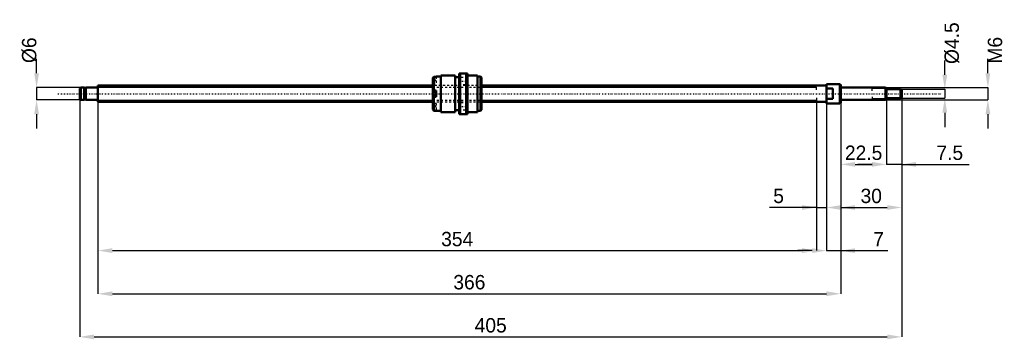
# Model space of a CAD drawing. Header units: millimetres. Extents: x -39 to 447, y -121 to 36.
import ezdxf

# ---------------------------------------------------------------- set-up
doc = ezdxf.new("R2010")
doc.units = ezdxf.units.MM
doc.linetypes.add('Center', pattern=[1.5, 0.45, -0.5, 0.05, -0.5])
doc.linetypes.add('Dashed', pattern=[2, 1, -1])
for name, color, linetype, lineweight in [('2d ConnectionPoints', 7, 'Continuous', 50), ('AM_0', 7, 'Continuous', 50), ('AM_4', 3, 'Continuous', 25), ('AM_5', 3, 'Continuous', 25), ('AM_7', 7, 'Center', 25), ('AM_9', 6, 'Dashed', 25)]:
    doc.layers.add(name, color=color, linetype=linetype, lineweight=lineweight)
doc.dimstyles.new('ISO-25', dxfattribs={"dimtxt": 2.5, "dimasz": 2.5, "dimexe": 1.25, "dimexo": 0.625, "dimtad": 1, "dimtxsty": 'Standard', "dimcen": 2.5, "dimadec": 0, "dimazin": 0, "dimtfac": 1, "dimtmove": 0, "dimatfit": 3, "dimfxl": 0, "dimarcsym": 0})

# ---------------------------------------------------------------- blocks, each defined once
blk = doc.blocks.new('1_BNK_0810_3GT_405LC5Y_Nut_0_in_BNK0810_3GT_405LC5Y_189__0')
at = {"layer": 'AM_0'}
for p, q in [((182, 10), (178, 10)), ((178, 10), (178, -10)), ((178.5, 10), (178.5, -10)), ((181.5, 10), (181.5, -10)), ((182, 10), (182, -10)), ((165.5, 8.35), (165, 7.84)), ((165, 7.84), (165, -7.84)), ((166.6, 8.35), (165.5, 8.35)), ((165.5, 8.35), (165.5, 1.6)), ((169, 8.5), (166.6, 8.5)), ((166.6, 8.5), (166.6, 8.35)), ((176, 9), (169, 9)), ((169, 9), (169, -9)), ((176, 9), (176, -9)), ((178, 8.1), (176, 8.1)), ((187, 9), (182, 9)), ((187, 9), (187, -9)), ((188.5, 8.5), (187, 8.5)), ((189, 8), (188.5, 8.5)), ((188.5, 8.5), (188.5, -8.5)), ((189, 8), (189, -8)), ((165, 1.6), (166.6, 1.6)), ((166.6, 1.5), (165.15, 1.5)), ((166.6, 1.6), (166.6, -1.6)), ((166.6, -1.6), (165, -1.6)), ((165.15, -1.5), (166.6, -1.5)), ((165.5, -1.6), (165.5, -8.35)), ((165, -7.84), (165.5, -8.35)), ((166.6, -8.35), (165.5, -8.35)), ((166.6, -8.35), (166.6, -8.5)), ((166.6, -8.5), (169, -8.5)), ((169, -9), (176, -9)), ((176, -8.1), (178, -8.1)), ((182, -9), (187, -9)), ((187, -8.5), (188.5, -8.5)), ((188.5, -8.5), (189, -8)), ((178, -10), (182, -10))]:
    blk.add_line(p, q, dxfattribs=at)
for centre, start, end in [((165.15, 1.35), 90, 180), ((165.15, -1.35), 180, 270)]:
    blk.add_arc(centre, 0.15, start, end, dxfattribs=at)
at = {"layer": 'AM_4'}
blk.add_line((165.15, 1.5), (165.15, -1.5), dxfattribs=at)
at = {"layer": 'AM_7'}
for p, q in [((164.92, 6.42), (166.68, 6.42)), ((177.8, 6.25), (182.2, 6.25)), ((164.92, -6.42), (166.68, -6.42)), ((177.8, -6.25), (182.2, -6.25))]:
    blk.add_line(p, q, dxfattribs=at)
at = {"layer": 'AM_9'}
for p, q in [((166.05, 7.28), (165, 7.28)), ((166.05, 6.85), (165, 6.85)), ((166.6, 6.42), (165, 6.42)), ((166.05, 5.98), (165, 5.98)), ((166.05, 5.55), (165, 5.55)), ((166.6, 7.92), (165.15, 7.92)), ((165.15, 7.92), (165.15, 4.92)), ((165.15, 4.92), (166.6, 4.92)), ((166.05, 7.28), (166.05, 5.55)), ((166.6, 8.35), (166.6, 4.82)), ((182, 7.95), (178, 7.95)), ((165, 4.82), (166.6, 4.82)), ((189, 4), (165, 4)), ((166.05, 0.87), (165, 0.87)), ((166.05, 0.43), (165, 0.43)), ((166.05, 0.87), (166.05, -0.87)), ((178, 4.55), (182, 4.55)), ((166.05, -0.43), (165, -0.43)), ((166.05, -0.87), (165, -0.87)), ((165, -4), (189, -4)), ((166.6, -4.82), (165, -4.82)), ((166.6, -4.82), (166.6, -8.35)), ((182, -4.55), (178, -4.55)), ((166.05, -5.55), (165, -5.55)), ((166.05, -5.98), (165, -5.98)), ((166.6, -6.42), (165, -6.42)), ((166.05, -6.85), (165, -6.85)), ((166.05, -7.28), (165, -7.28)), ((166.6, -4.92), (165.15, -4.92)), ((165.15, -4.92), (165.15, -7.92)), ((165.15, -7.92), (166.6, -7.92)), ((166.05, -5.55), (166.05, -7.28)), ((178, -7.95), (182, -7.95))]:
    blk.add_line(p, q, dxfattribs=at)
for centre, start, end in [((165.15, 7.76), 90, 180), ((165.15, 5.07), 180, 270), ((165.15, -5.07), 90, 180), ((165.15, -7.76), 180, 270)]:
    blk.add_arc(centre, 0.15, start, end, dxfattribs=at)
blk = doc.blocks.new('2_BNK_0810_3GT_405LC5Y_Shaft_0_in_BNK0810_3GT_405LC5Y_189__0')
at = {"layer": 'AM_0'}
for p, q in [((-8.5, 3), (-9, 2.5)), ((-9, 2.5), (-9, -2.5)), ((-6.8, 3), (-8.5, 3)), ((-8.5, 3), (-8.5, -3)), ((-6.8, 3), (-6.8, -3)), ((-6, 2.85), (-6.8, 2.85)), ((-0.2, 3), (-6, 3)), ((-6, 3), (-6, -3)), ((165, 4), (0, 4)), ((0, 4), (0, -4)), ((359, 4), (189, 4)), ((359, 4.75), (359, -4.75)), ((365.5, 4.75), (359, 4.75)), ((362, 2.56), (359, 2.56)), ((362, 2.56), (362, -2.56)), ((366, 4.46), (365.5, 4.75)), ((365.5, 4.75), (365.5, -4.75)), ((366, 4.46), (366, -4.46)), ((388, 3), (366.2, 3)), ((388.5, 2.5), (388, 3)), ((388, 3), (388, -3)), ((388.5, 2.5), (388.5, -2.5)), ((395.5, 2.25), (388.5, 2.25)), ((396, 1.75), (395.5, 2.25)), ((395.5, 2.25), (395.5, -2.25)), ((396, 1.75), (396, -1.75)), ((-9, -2.5), (-8.5, -3)), ((-8.5, -3), (-6.8, -3)), ((-6.8, -2.85), (-6, -2.85)), ((-6, -3), (-0.2, -3)), ((0, -4), (165, -4)), ((189, -4), (359, -4)), ((359, -2.56), (362, -2.56)), ((359, -4.75), (365.5, -4.75)), ((365.5, -4.75), (366, -4.46)), ((366.2, -3), (388, -3)), ((388, -3), (388.5, -2.5)), ((388.5, -2.25), (395.5, -2.25)), ((395.5, -2.25), (396, -1.75))]:
    blk.add_line(p, q, dxfattribs=at)
for centre, start, end in [((-0.2, 3.2), 270, 360), ((366.2, 3.2), 180, 270), ((-0.2, -3.2), 0, 90), ((366.2, -3.2), 90, 180)]:
    blk.add_arc(centre, 0.2, start, end, dxfattribs=at)
at = {"layer": 'AM_4'}
for p, q in [((-0.2, 3), (-0.2, -3)), ((366.2, 3), (366.2, -3))]:
    blk.add_line(p, q, dxfattribs=at)
at = {"layer": 'AM_5'}
for p, q in [((0, 3.23), (165, 3.23)), ((189, 3.23), (354, 3.23)), ((354, 2), (354, 3.23)), ((388.46, 2.54), (381.5, 2.54)), ((381.5, 1.5), (381.5, 2.54)), ((0, -3.23), (165, -3.23)), ((189, -3.23), (354, -3.23)), ((354, -2), (354, -3.23)), ((381.5, -1.5), (381.5, -2.54)), ((388.46, -2.54), (381.5, -2.54))]:
    blk.add_line(p, q, dxfattribs=at)
at = {"layer": 'AM_5', "linetype": 'Dashed'}
for p, q in [((165, 3.23), (189, 3.23)), ((165, -3.23), (189, -3.23))]:
    blk.add_line(p, q, dxfattribs=at)
at = {"layer": 'AM_7'}
blk.add_line((-19.8, 0), (415.8, 0), dxfattribs=at)
at = {"layer": 'AM_9'}
for p, q in [((189, 4), (165, 4)), ((165, -4), (189, -4))]:
    blk.add_line(p, q, dxfattribs=at)
blk = doc.blocks.new('*D3')
at = {"layer": 'AM_5', "color": 0, "lineweight": -2}
for p, q in [((-30.24, 10.08), (-30.24, 17.16)), ((-8.5, 3), (-30.24, 3)), ((-30.24, 3), (-30.24, -3)), ((-8.5, -3), (-30.24, -3)), ((-30.24, -10.08), (-30.24, -17.16))]:
    blk.add_line(p, q, dxfattribs=at)
at = {"layer": 'AM_5', "color": 0}
for points in [[(-31.42, 10.08), (-29.06, 10.08), (-30.24, 3)], [(-29.06, -10.08), (-31.42, -10.08), (-30.24, -3)]]:
    blk.add_solid(points, dxfattribs=at)
at = {"layer": 'Defpoints', "color": 0}
for p in [(-8.5, 3), (-30.24, -3), (-8.5, -3)]:
    blk.add_point(p, dxfattribs=at)
at = {"layer": 'AM_5', "color": 0, "insert": (-33.78, 21.408), "char_height": 7.08, "attachment_point": 5, "rotation": 90}
blk.add_mtext('Ø6', dxfattribs=at)
blk = doc.blocks.new('*D4')
at = {"layer": 'AM_5', "color": 0, "lineweight": -2}
for p, q in [((359, -4.75), (359, -77.26)), ((366, -4.46), (366, -77.26)), ((351.92, -77.26), (344.84, -77.26)), ((359, -77.26), (366, -77.26)), ((366, -77.26), (389.13, -77.26)), ((373.08, -77.26), (380.16, -77.26))]:
    blk.add_line(p, q, dxfattribs=at)
at = {"layer": 'AM_5', "color": 0}
for points in [[(351.92, -78.44), (351.92, -76.08), (359, -77.26)], [(373.08, -76.08), (373.08, -78.44), (366, -77.26)]]:
    blk.add_solid(points, dxfattribs=at)
at = {"layer": 'Defpoints', "color": 0}
for p in [(359, -4.75), (366, -4.46), (366, -77.26)]:
    blk.add_point(p, dxfattribs=at)
at = {"layer": 'AM_5', "color": 0, "insert": (384.64, -71.6), "char_height": 7.08, "attachment_point": 5}
blk.add_mtext('7', dxfattribs=at)
blk = doc.blocks.new('*D5')
at = {"layer": 'AM_5', "color": 0, "lineweight": -2}
for p, q in [((354, -3.233), (354, -56.02)), ((359, -4.75), (359, -56.02)), ((354, -56.02), (330.872, -56.02)), ((346.92, -56.02), (339.84, -56.02)), ((354, -56.02), (359, -56.02)), ((366.08, -56.02), (373.16, -56.02))]:
    blk.add_line(p, q, dxfattribs=at)
at = {"layer": 'AM_5', "color": 0}
for points in [[(346.92, -57.2), (346.92, -54.84), (354, -56.02)], [(366.08, -54.84), (366.08, -57.2), (359, -56.02)]]:
    blk.add_solid(points, dxfattribs=at)
at = {"layer": 'Defpoints', "color": 0}
for p in [(354, -3.233), (359, -4.75), (359, -56.02)]:
    blk.add_point(p, dxfattribs=at)
at = {"layer": 'AM_5', "color": 0, "insert": (335.356, -50.356), "char_height": 7.08, "attachment_point": 5}
blk.add_mtext('5', dxfattribs=at)
blk = doc.blocks.new('*D6')
at = {"layer": 'AM_5', "color": 0, "lineweight": -2}
for p, q in [((0, -4), (0, -77.26)), ((354, -3.233), (354, -77.26)), ((7.08, -77.26), (346.92, -77.26))]:
    blk.add_line(p, q, dxfattribs=at)
at = {"layer": 'AM_5', "color": 0}
for points in [[(7.08, -76.08), (7.08, -78.44), (0, -77.26)], [(346.92, -78.44), (346.92, -76.08), (354, -77.26)]]:
    blk.add_solid(points, dxfattribs=at)
at = {"layer": 'Defpoints', "color": 0}
for p in [(0, -4), (354, -3.233), (354, -77.26)]:
    blk.add_point(p, dxfattribs=at)
at = {"layer": 'AM_5', "color": 0, "insert": (177, -71.596), "char_height": 7.08, "attachment_point": 5}
blk.add_mtext('354', dxfattribs=at)
blk = doc.blocks.new('*D7')
at = {"layer": 'AM_5', "color": 0, "lineweight": -2}
for p, q in [((0, -4), (0, -98.5)), ((366, -4.46), (366, -98.5)), ((7.08, -98.5), (358.92, -98.5))]:
    blk.add_line(p, q, dxfattribs=at)
at = {"layer": 'AM_5', "color": 0}
for points in [[(7.08, -97.32), (7.08, -99.68), (0, -98.5)], [(358.92, -99.68), (358.92, -97.32), (366, -98.5)]]:
    blk.add_solid(points, dxfattribs=at)
at = {"layer": 'Defpoints', "color": 0}
for p in [(0, -4), (366, -4.46), (366, -98.5)]:
    blk.add_point(p, dxfattribs=at)
at = {"layer": 'AM_5', "color": 0, "insert": (183, -92.84), "char_height": 7.08, "attachment_point": 5}
blk.add_mtext('366', dxfattribs=at)
blk = doc.blocks.new('*D8')
at = {"layer": 'AM_5', "color": 0, "lineweight": -2}
for p, q in [((-9, -2.5), (-9, -119.74)), ((396, -1.75), (396, -119.74)), ((-1.92, -119.74), (388.92, -119.74))]:
    blk.add_line(p, q, dxfattribs=at)
at = {"layer": 'AM_5', "color": 0}
for points in [[(-1.92, -118.56), (-1.92, -120.92), (-9, -119.74)], [(388.92, -120.92), (388.92, -118.56), (396, -119.74)]]:
    blk.add_solid(points, dxfattribs=at)
at = {"layer": 'Defpoints', "color": 0}
for p in [(-9, -2.5), (396, -1.75), (396, -119.74)]:
    blk.add_point(p, dxfattribs=at)
at = {"layer": 'AM_5', "color": 0, "insert": (193.5, -114.076), "char_height": 7.08, "attachment_point": 5}
blk.add_mtext('405', dxfattribs=at)
blk = doc.blocks.new('*D9')
at = {"layer": 'AM_5', "color": 0, "lineweight": -2}
for p, q in [((388.5, -2.25), (388.5, -34.78)), ((396, -1.75), (396, -34.78)), ((381.42, -34.78), (374.34, -34.78)), ((396, -34.78), (388.5, -34.78)), ((396, -34.78), (429.24, -34.78)), ((403.08, -34.78), (410.16, -34.78))]:
    blk.add_line(p, q, dxfattribs=at)
at = {"layer": 'AM_5', "color": 0}
for points in [[(381.42, -35.96), (381.42, -33.6), (388.5, -34.78)], [(403.08, -33.6), (403.08, -35.96), (396, -34.78)]]:
    blk.add_solid(points, dxfattribs=at)
at = {"layer": 'Defpoints', "color": 0}
for p in [(388.5, -2.25), (396, -1.75), (388.5, -34.78)]:
    blk.add_point(p, dxfattribs=at)
at = {"layer": 'AM_5', "color": 0, "insert": (419.7, -29.12), "char_height": 7.08, "attachment_point": 5}
blk.add_mtext('7.5', dxfattribs=at)
blk = doc.blocks.new('*D10')
at = {"layer": 'AM_5', "color": 0, "lineweight": -2}
for p, q in [((366, -4.46), (366, -34.78)), ((388.5, -2.25), (388.5, -34.78)), ((373.08, -34.78), (381.42, -34.78))]:
    blk.add_line(p, q, dxfattribs=at)
at = {"layer": 'AM_5', "color": 0}
for points in [[(373.08, -33.6), (373.08, -35.96), (366, -34.78)], [(381.42, -35.96), (381.42, -33.6), (388.5, -34.78)]]:
    blk.add_solid(points, dxfattribs=at)
at = {"layer": 'Defpoints', "color": 0}
for p in [(366, -4.46), (388.5, -2.25), (388.5, -34.78)]:
    blk.add_point(p, dxfattribs=at)
at = {"layer": 'AM_5', "color": 0, "insert": (377.25, -29.12), "char_height": 7.08, "attachment_point": 5}
blk.add_mtext('22.5', dxfattribs=at)
blk = doc.blocks.new('*D11')
at = {"layer": 'AM_5', "color": 0, "lineweight": -2}
for p, q in [((366, -4.46), (366, -56.02)), ((396, -1.75), (396, -56.02)), ((373.08, -56.02), (388.92, -56.02))]:
    blk.add_line(p, q, dxfattribs=at)
at = {"layer": 'AM_5', "color": 0}
for points in [[(373.08, -54.84), (373.08, -57.2), (366, -56.02)], [(388.92, -57.2), (388.92, -54.84), (396, -56.02)]]:
    blk.add_solid(points, dxfattribs=at)
at = {"layer": 'Defpoints', "color": 0}
for p in [(366, -4.46), (396, -1.75), (396, -56.02)]:
    blk.add_point(p, dxfattribs=at)
at = {"layer": 'AM_5', "color": 0, "insert": (381, -50.36), "char_height": 7.08, "attachment_point": 5}
blk.add_mtext('30', dxfattribs=at)
blk = doc.blocks.new('*D12')
at = {"layer": 'AM_5', "color": 0, "lineweight": -2}
for p, q in [((417.24, 9.33), (417.24, 16.41)), ((395.5, 2.25), (417.24, 2.25)), ((417.24, 2.25), (417.24, -2.25)), ((395.5, -2.25), (417.24, -2.25)), ((417.24, -9.33), (417.24, -16.41))]:
    blk.add_line(p, q, dxfattribs=at)
at = {"layer": 'AM_5', "color": 0}
for points in [[(416.06, 9.33), (418.42, 9.33), (417.24, 2.25)], [(418.42, -9.33), (416.06, -9.33), (417.24, -2.25)]]:
    blk.add_solid(points, dxfattribs=at)
at = {"layer": 'Defpoints', "color": 0}
for p in [(395.5, 2.25), (395.5, -2.25), (417.24, -2.25)]:
    blk.add_point(p, dxfattribs=at)
at = {"layer": 'AM_5', "color": 0, "insert": (420.78, 24.906), "char_height": 7.08, "attachment_point": 5, "rotation": 90}
blk.add_mtext('Ø4.5', dxfattribs=at)
blk = doc.blocks.new('*D13')
at = {"layer": 'AM_5', "color": 0, "lineweight": -2}
for p, q in [((438.48, 10.08), (438.48, 17.16)), ((388, 3), (438.48, 3)), ((438.48, 3), (438.48, -3)), ((388, -3), (438.48, -3)), ((438.48, -10.08), (438.48, -17.16))]:
    blk.add_line(p, q, dxfattribs=at)
at = {"layer": 'AM_5', "color": 0}
for points in [[(437.3, 10.08), (439.66, 10.08), (438.48, 3)], [(439.66, -10.08), (437.3, -10.08), (438.48, -3)]]:
    blk.add_solid(points, dxfattribs=at)
at = {"layer": 'Defpoints', "color": 0}
for p in [(388, 3), (388, -3), (438.48, -3)]:
    blk.add_point(p, dxfattribs=at)
at = {"layer": 'AM_5', "color": 0, "insert": (442.02, 21.408), "char_height": 7.08, "attachment_point": 5, "rotation": 90}
blk.add_mtext('M6', dxfattribs=at)

msp = doc.modelspace()

# ---------------------------------------------------------------- linework, layer by layer
at = {"layer": '2d ConnectionPoints'}
for p in [(0, 0), (362, 0)]:
    msp.add_point(p, dxfattribs=at)

# ---------------------------------------------------------------- block references
for name in ['1_BNK_0810_3GT_405LC5Y_Nut_0_in_BNK0810_3GT_405LC5Y_189__0', '2_BNK_0810_3GT_405LC5Y_Shaft_0_in_BNK0810_3GT_405LC5Y_189__0']:
    msp.add_blockref(name, (0, 0))

# ---------------------------------------------------------------- dimensions: what is measured, and where the dimension line sits
at = {"layer": 'AM_5'}
for base, p1, p2, text, picture, middle in [((417.24, -2.25), (395.5, 2.25), (395.5, -2.25), 'Ø4.5', '*D12', (420.78, 24.906)), ((-30.24, -3), (-8.5, 3), (-8.5, -3), 'Ø6', '*D3', (-33.78, 21.408)), ((438.48, -3), (388, 3), (388, -3), 'M6', '*D13', (442.02, 21.408))]:
    dim = msp.add_linear_dim(base=base, p1=p1, p2=p2, angle=90, text=text, dimstyle='ISO-25', override={"dimtxt": 7.08, "dimasz": 7.08, "dimexe": 0, "dimexo": 0, "dimgap": 2.124}, dxfattribs=at)
    dim.commit()
    dim.dimension.update_dxf_attribs({"geometry": picture, "text_midpoint": middle, "dimtype": 160, "text_rotation": 90})
for base, p1, p2, text, picture, middle in [((396, -119.74), (-9, -2.5), (396, -1.75), '405', '*D8', (193.5, -119.74)), ((354, -77.26), (0, -4), (354, -3.233), '354', '*D6', (177, -77.26)), ((366, -98.5), (0, -4), (366, -4.461), '366', '*D7', (183, -98.5)), ((359, -56.02), (354, -3.233), (359, -4.75), '5', '*D5', (335.356, -56.02)), ((366, -77.26), (359, -4.75), (366, -4.461), '7', '*D4', (384.644, -77.26)), ((396, -56.02), (366, -4.461), (396, -1.75), '30', '*D11', (381, -56.02)), ((388.5, -34.78), (366, -4.461), (388.5, -2.25), '22.5', '*D10', (377.25, -34.78)), ((388.5, -34.78), (396, -1.75), (388.5, -2.25), '7.5', '*D9', (419.701, -34.78))]:
    dim = msp.add_linear_dim(base=base, p1=p1, p2=p2, text=text, dimstyle='ISO-25', override={"dimtxt": 7.08, "dimasz": 7.08, "dimexe": 0, "dimexo": 0, "dimgap": 2.124}, dxfattribs=at)
    dim.commit()
    dim.dimension.update_dxf_attribs({"geometry": picture, "text_midpoint": middle, "dimtype": 160})

doc.saveas('drawing.dxf')
